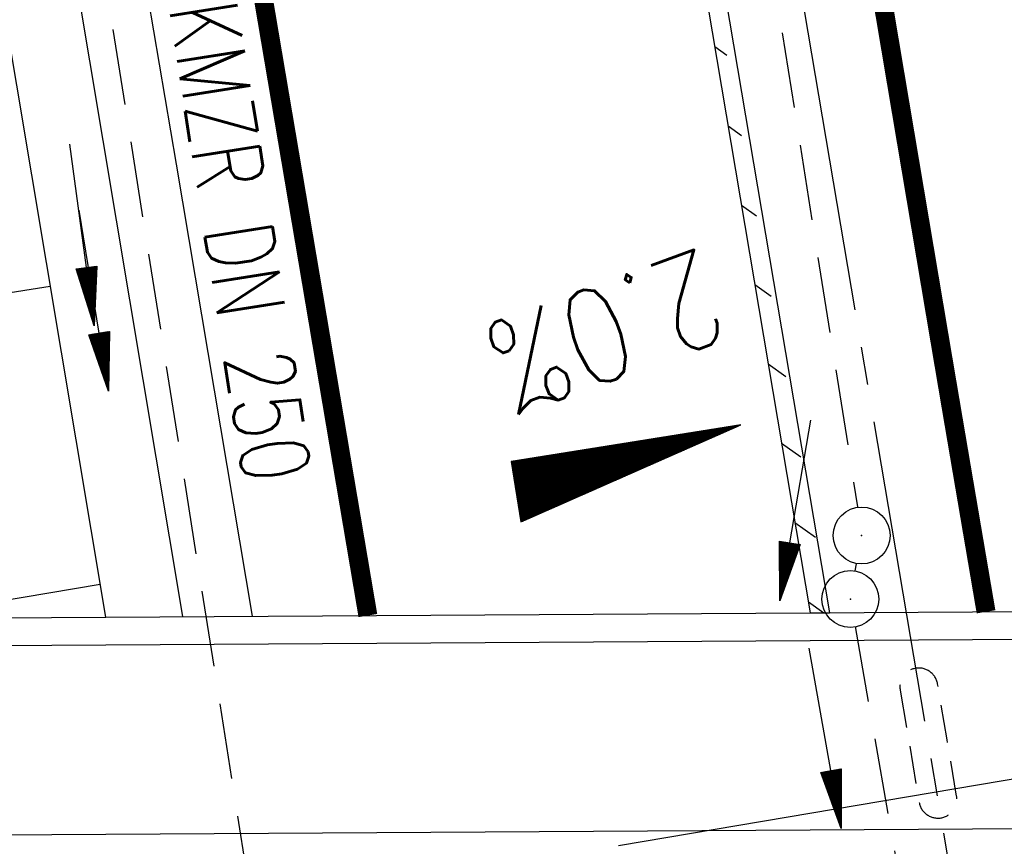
# Model space of a CAD drawing. Extents: x 447258 to 447844, y 441190 to 442763.
# Tile 111 of 123: x 447438 to 447464, y 442014 to 442036. Entities that reach past the tile are written whole.
import ezdxf
from ezdxf.enums import TextEntityAlignment as Align

# ---------------------------------------------------------------- set-up
doc = ezdxf.new("R2010")
doc.units = 0
doc.header["$LTSCALE"] = 2
doc.header["$MEASUREMENT"] = 0
for name, pattern in [('ACHSE', [5.5, 4, -0.5, 0.5, -0.5]), ('AUSGEZOGEN', [0]), ('GESTRICH-X2', [1.5, 1, -0.5]), ('GESTRICHELT', [0.75, 0.5, -0.25])]:
    doc.linetypes.add(name, pattern=pattern)
doc.layers.get('0').update_dxf_attribs({"linetype": 'AUSGEZOGEN'})
for name, color, linetype in [('ACHSETOP', 250, 'ACHSE'), ('BAUWOTOP', 250, 'AUSGEZOGEN'), ('BAUWUTOP', 250, 'GESTRICHELT'), ('BOESCHG', 250, 'AUSGEZOGEN'), ('FBRTOP', 250, 'AUSGEZOGEN'), ('GEF', 1, 'AUSGEZOGEN'), ('KANAL', 7, 'GESTRICH-X2'), ('MULDE', 250, 'AUSGEZOGEN'), ('NZ', 250, 'AUSGEZOGEN'), ('PFEIL', 7, 'CONTINUOUS'), ('PFEILTOP', 200, 'AUSGEZOGEN'), ('SCHLITZRINNE', 200, 'AUSGEZOGEN'), ('SCHSYMBOL', 200, 'AUSGEZOGEN'), ('TEXTO', 4, 'CONTINUOUS')]:
    doc.layers.add(name, color=color, linetype=linetype)
doc.styles.add('ROMANS', font='romans.shx', dxfattribs={"width": 0.8})

# ---------------------------------------------------------------- blocks, each defined once
blk = doc.blocks.new('GST')
at = {"color": 0}
blk.add_circle((0, 0), 0.75, dxfattribs=at)
blk.add_point((0, 0), dxfattribs=at)
blk = doc.blocks.new('10')
blk.add_blockref('GST', (0, 0))
blk = doc.blocks.new('*X13')
at = {"color": 0}
for p, q in [((725.827, 193.844), (727.436, 195.453)), ((725.827, 193.853), (727.427, 195.453)), ((725.827, 193.861), (727.418, 195.453)), ((725.827, 193.87), (727.409, 195.453)), ((725.827, 193.879), (727.401, 195.453)), ((725.827, 193.888), (727.392, 195.453)), ((725.827, 193.897), (727.383, 195.453)), ((725.827, 193.906), (727.374, 195.453)), ((725.827, 193.914), (727.365, 195.453)), ((725.827, 193.923), (727.356, 195.453)), ((725.827, 193.932), (727.347, 195.453)), ((725.827, 193.941), (727.339, 195.453)), ((725.827, 193.95), (727.33, 195.453)), ((725.827, 193.959), (727.321, 195.453)), ((725.827, 193.967), (727.312, 195.453)), ((725.827, 193.976), (727.303, 195.453)), ((725.827, 193.985), (727.294, 195.453)), ((725.827, 193.994), (727.286, 195.453)), ((725.827, 194.003), (727.277, 195.453)), ((725.827, 194.012), (727.268, 195.453)), ((725.827, 194.02), (727.259, 195.453)), ((725.827, 194.029), (727.25, 195.453)), ((725.827, 194.038), (727.241, 195.453)), ((725.827, 194.047), (727.233, 195.453)), ((725.827, 194.056), (727.224, 195.453)), ((725.827, 194.065), (727.215, 195.453)), ((725.827, 194.073), (727.206, 195.453)), ((725.827, 194.082), (727.197, 195.453)), ((725.827, 194.091), (727.188, 195.453)), ((725.827, 194.1), (727.18, 195.453)), ((725.827, 194.109), (727.171, 195.453)), ((725.827, 194.118), (727.162, 195.453)), ((725.827, 194.127), (727.153, 195.453)), ((725.827, 194.135), (727.144, 195.453)), ((725.827, 194.144), (727.135, 195.453)), ((725.827, 194.153), (727.127, 195.453)), ((725.827, 194.162), (727.118, 195.453)), ((725.827, 194.171), (727.109, 195.453)), ((725.827, 194.18), (727.1, 195.453)), ((725.827, 194.188), (727.091, 195.453)), ((725.827, 194.197), (727.082, 195.453)), ((725.827, 194.206), (727.073, 195.453)), ((725.827, 194.215), (727.065, 195.453)), ((725.827, 194.224), (727.056, 195.453)), ((725.827, 194.233), (727.047, 195.453)), ((725.827, 194.241), (727.038, 195.453)), ((725.827, 194.25), (727.029, 195.453)), ((725.827, 194.259), (727.02, 195.453)), ((725.827, 194.268), (727.012, 195.453)), ((725.827, 194.277), (727.003, 195.453)), ((725.827, 194.286), (726.994, 195.453)), ((725.827, 194.294), (726.985, 195.453)), ((725.827, 194.303), (726.976, 195.453)), ((725.827, 194.312), (726.967, 195.453)), ((725.827, 194.321), (726.959, 195.453)), ((725.827, 194.33), (726.95, 195.453)), ((725.827, 194.339), (726.941, 195.453)), ((725.827, 194.348), (726.932, 195.453)), ((725.827, 194.356), (726.923, 195.453)), ((725.827, 194.365), (726.914, 195.453)), ((725.827, 194.374), (726.906, 195.453)), ((725.827, 194.383), (726.897, 195.453)), ((725.827, 194.392), (726.888, 195.453)), ((725.827, 194.401), (726.879, 195.453)), ((725.827, 194.409), (726.87, 195.453)), ((725.827, 194.418), (726.861, 195.453)), ((725.827, 194.427), (726.853, 195.453)), ((725.827, 194.436), (726.844, 195.453)), ((725.827, 194.445), (726.835, 195.453)), ((725.827, 194.454), (726.826, 195.453)), ((725.827, 194.462), (726.817, 195.453)), ((725.827, 194.471), (726.808, 195.453)), ((725.827, 194.48), (726.799, 195.453)), ((725.827, 194.489), (726.791, 195.453)), ((725.827, 194.498), (726.782, 195.453)), ((725.827, 194.507), (726.773, 195.453)), ((725.827, 194.515), (726.764, 195.453)), ((725.827, 194.524), (726.755, 195.453)), ((725.827, 194.533), (726.746, 195.453)), ((725.827, 194.542), (726.738, 195.453)), ((725.827, 194.551), (726.729, 195.453)), ((725.827, 194.56), (726.72, 195.453)), ((725.827, 194.568), (726.711, 195.453)), ((725.827, 194.577), (726.702, 195.453)), ((725.827, 194.586), (726.693, 195.453)), ((725.827, 194.595), (726.685, 195.453)), ((725.827, 194.604), (726.676, 195.453)), ((725.827, 194.613), (726.667, 195.453)), ((725.827, 194.622), (726.658, 195.453)), ((725.827, 194.63), (726.649, 195.453)), ((725.827, 194.639), (726.64, 195.453)), ((725.827, 194.648), (726.632, 195.453)), ((725.827, 194.657), (726.623, 195.453)), ((725.827, 194.666), (726.614, 195.453)), ((725.827, 194.675), (726.605, 195.453)), ((725.827, 194.683), (726.596, 195.453)), ((725.827, 194.692), (726.587, 195.453)), ((725.827, 194.701), (726.579, 195.453)), ((725.827, 194.71), (726.57, 195.453)), ((725.827, 194.719), (726.561, 195.453)), ((725.827, 194.728), (726.552, 195.453)), ((725.827, 194.736), (726.543, 195.453)), ((725.827, 194.745), (726.534, 195.453)), ((725.827, 194.754), (726.525, 195.453)), ((725.827, 194.763), (726.517, 195.453)), ((725.827, 194.772), (726.508, 195.453)), ((725.827, 194.781), (726.499, 195.453)), ((725.827, 194.789), (726.49, 195.453)), ((725.827, 194.798), (726.481, 195.453)), ((725.827, 194.807), (726.472, 195.453)), ((725.827, 194.816), (726.464, 195.453)), ((725.827, 194.825), (726.455, 195.453)), ((725.827, 194.834), (726.446, 195.453)), ((725.827, 194.842), (726.437, 195.453)), ((725.827, 194.851), (726.428, 195.453)), ((725.827, 194.86), (726.419, 195.453)), ((725.827, 194.869), (726.411, 195.453)), ((725.827, 194.878), (726.402, 195.453)), ((725.827, 194.887), (726.393, 195.453)), ((725.827, 194.896), (726.384, 195.453)), ((725.827, 194.904), (726.375, 195.453)), ((725.827, 194.913), (726.366, 195.453)), ((725.827, 194.922), (726.358, 195.453)), ((725.827, 194.931), (726.349, 195.453)), ((725.827, 194.94), (726.34, 195.453)), ((725.827, 194.949), (726.331, 195.453)), ((725.827, 194.957), (726.322, 195.453)), ((725.827, 194.966), (726.313, 195.453)), ((725.827, 194.975), (726.305, 195.453)), ((725.827, 194.984), (726.296, 195.453)), ((725.827, 194.993), (726.287, 195.453)), ((725.827, 195.002), (726.278, 195.453)), ((725.827, 195.01), (726.269, 195.453)), ((725.827, 195.019), (726.26, 195.453)), ((725.827, 195.028), (726.251, 195.453)), ((725.827, 195.037), (726.243, 195.453)), ((725.827, 195.046), (726.234, 195.453)), ((725.827, 195.055), (726.225, 195.453)), ((725.827, 195.063), (726.216, 195.453)), ((725.827, 195.072), (726.207, 195.453)), ((725.827, 195.081), (726.198, 195.453)), ((725.827, 195.09), (726.19, 195.453)), ((725.827, 195.099), (726.181, 195.453)), ((725.827, 195.108), (726.172, 195.453)), ((725.827, 195.116), (726.163, 195.453)), ((725.827, 195.125), (726.154, 195.453)), ((725.827, 195.134), (726.145, 195.453)), ((725.827, 195.143), (726.137, 195.453)), ((725.827, 195.152), (726.128, 195.453)), ((725.827, 195.161), (726.119, 195.453)), ((725.827, 195.17), (726.11, 195.453)), ((725.827, 195.178), (726.101, 195.453)), ((725.827, 195.187), (726.092, 195.453)), ((725.827, 195.196), (726.084, 195.453)), ((725.827, 195.205), (726.075, 195.453)), ((725.827, 195.214), (726.066, 195.453)), ((725.827, 195.223), (726.057, 195.453)), ((725.827, 195.231), (726.048, 195.453)), ((725.827, 195.24), (726.039, 195.453)), ((725.827, 195.249), (726.031, 195.453)), ((725.827, 195.258), (726.022, 195.453)), ((725.827, 195.267), (726.013, 195.453)), ((725.827, 195.276), (726.004, 195.453)), ((725.827, 195.284), (725.995, 195.453)), ((725.827, 195.293), (725.986, 195.453)), ((725.827, 195.302), (725.977, 195.453)), ((725.827, 195.311), (725.969, 195.453)), ((725.827, 195.32), (725.96, 195.453)), ((725.827, 195.329), (725.951, 195.453)), ((725.827, 195.337), (725.942, 195.453)), ((725.827, 195.346), (725.933, 195.453)), ((725.827, 195.355), (725.924, 195.453)), ((725.827, 195.364), (725.916, 195.453)), ((725.827, 195.373), (725.907, 195.453)), ((725.827, 195.382), (725.898, 195.453)), ((725.827, 195.39), (725.889, 195.453)), ((725.827, 195.399), (725.88, 195.453)), ((725.827, 195.408), (725.871, 195.453)), ((725.827, 195.417), (725.863, 195.453)), ((725.827, 195.426), (725.854, 195.453)), ((725.827, 195.435), (725.845, 195.453)), ((725.827, 195.444), (725.836, 195.453)), ((725.827, 193.826), (727.433, 195.433)), ((725.827, 193.817), (727.43, 195.421)), ((725.827, 193.808), (727.427, 195.409)), ((725.827, 193.799), (727.424, 195.397)), ((725.827, 193.791), (727.421, 195.385)), ((725.827, 193.782), (727.418, 195.373)), ((725.827, 193.773), (727.414, 195.361)), ((725.827, 193.764), (727.411, 195.349)), ((725.827, 193.755), (727.408, 195.337)), ((725.827, 193.746), (727.405, 195.325)), ((725.827, 193.738), (727.402, 195.313)), ((725.827, 193.729), (727.399, 195.301)), ((725.827, 193.72), (727.395, 195.289)), ((725.827, 193.711), (727.392, 195.277)), ((725.827, 193.702), (727.389, 195.265)), ((725.827, 193.693), (727.386, 195.253)), ((725.827, 193.685), (727.383, 195.241)), ((725.827, 193.676), (727.38, 195.229)), ((725.827, 193.667), (727.377, 195.217)), ((725.827, 193.658), (727.373, 195.205)), ((725.827, 193.649), (727.37, 195.193)), ((725.827, 193.64), (727.367, 195.181)), ((725.827, 193.632), (727.364, 195.169)), ((725.827, 193.623), (727.361, 195.157)), ((725.827, 193.614), (727.358, 195.145)), ((725.827, 193.605), (727.354, 195.133)), ((725.827, 193.596), (727.351, 195.121)), ((725.827, 193.587), (727.348, 195.109)), ((725.827, 193.579), (727.345, 195.097)), ((725.827, 193.57), (727.342, 195.085)), ((725.827, 193.561), (727.339, 195.073)), ((725.827, 193.552), (727.336, 195.061)), ((725.827, 193.543), (727.332, 195.049)), ((725.827, 193.534), (727.329, 195.037)), ((725.827, 193.525), (727.326, 195.025)), ((725.827, 193.517), (727.323, 195.013)), ((725.827, 193.508), (727.32, 195.001)), ((725.827, 193.499), (727.317, 194.989)), ((725.827, 193.49), (727.313, 194.977)), ((725.827, 193.481), (727.31, 194.965)), ((725.827, 193.472), (727.307, 194.953)), ((725.827, 193.464), (727.304, 194.941)), ((725.827, 193.455), (727.301, 194.929)), ((725.827, 193.446), (727.298, 194.917)), ((725.827, 193.437), (727.295, 194.905)), ((725.827, 193.428), (727.291, 194.893)), ((725.827, 193.419), (727.288, 194.881)), ((725.827, 193.411), (727.285, 194.869)), ((725.827, 193.402), (727.282, 194.857)), ((725.827, 193.393), (727.279, 194.845)), ((725.827, 193.384), (727.276, 194.833)), ((725.827, 193.375), (727.272, 194.821)), ((725.827, 193.366), (727.269, 194.809)), ((725.827, 193.358), (727.266, 194.797)), ((725.827, 193.349), (727.263, 194.785)), ((725.827, 193.34), (727.26, 194.773)), ((725.827, 193.331), (727.257, 194.761)), ((725.827, 193.322), (727.254, 194.749)), ((725.827, 193.313), (727.25, 194.737)), ((725.827, 193.305), (727.247, 194.725)), ((725.827, 193.296), (727.244, 194.713)), ((725.827, 193.287), (727.241, 194.701)), ((725.827, 193.278), (727.238, 194.689)), ((725.827, 193.269), (727.235, 194.677)), ((725.827, 193.26), (727.231, 194.665)), ((725.827, 193.251), (727.228, 194.653)), ((725.827, 193.243), (727.225, 194.641)), ((725.827, 193.234), (727.222, 194.629)), ((725.827, 193.225), (727.219, 194.617)), ((725.827, 193.216), (727.216, 194.605)), ((725.827, 193.207), (727.213, 194.593)), ((725.827, 193.198), (727.209, 194.581)), ((725.827, 193.19), (727.206, 194.569)), ((725.827, 193.181), (727.203, 194.557)), ((725.827, 193.172), (727.2, 194.545)), ((725.827, 193.163), (727.197, 194.533)), ((725.827, 193.154), (727.194, 194.521)), ((725.827, 193.145), (727.19, 194.509)), ((725.827, 193.137), (727.187, 194.497)), ((725.827, 193.128), (727.184, 194.485)), ((725.827, 193.119), (727.181, 194.473)), ((725.827, 193.11), (727.178, 194.461)), ((725.827, 193.101), (727.175, 194.449)), ((725.827, 193.092), (727.172, 194.437)), ((725.827, 193.084), (727.168, 194.425)), ((725.827, 193.075), (727.165, 194.413)), ((725.827, 193.066), (727.162, 194.401)), ((725.827, 193.057), (727.159, 194.389)), ((725.827, 193.048), (727.156, 194.377)), ((725.827, 193.039), (727.153, 194.365)), ((725.827, 193.031), (727.149, 194.353)), ((725.827, 193.022), (727.146, 194.341)), ((725.827, 193.013), (727.143, 194.329)), ((725.827, 193.004), (727.14, 194.317)), ((725.827, 192.995), (727.137, 194.305)), ((725.827, 192.986), (727.134, 194.293)), ((725.827, 192.977), (727.131, 194.281)), ((725.827, 192.969), (727.127, 194.269)), ((725.827, 192.96), (727.124, 194.257)), ((725.827, 192.951), (727.121, 194.245)), ((725.827, 192.942), (727.118, 194.233)), ((725.827, 192.933), (727.115, 194.221)), ((725.827, 192.924), (727.112, 194.209)), ((725.827, 192.916), (727.108, 194.197)), ((725.827, 192.907), (727.105, 194.185)), ((725.827, 192.898), (727.102, 194.173)), ((725.827, 192.889), (727.099, 194.161)), ((725.827, 192.88), (727.096, 194.15)), ((725.827, 192.871), (727.093, 194.138)), ((725.827, 192.863), (727.09, 194.126)), ((725.827, 192.854), (727.086, 194.114)), ((725.827, 192.845), (727.083, 194.102)), ((725.827, 192.836), (727.08, 194.09)), ((725.827, 192.827), (727.077, 194.078)), ((725.827, 192.818), (727.074, 194.066)), ((725.827, 192.81), (727.071, 194.054)), ((725.827, 192.801), (727.068, 194.042)), ((725.827, 192.792), (727.064, 194.03)), ((725.827, 192.783), (727.061, 194.018)), ((725.827, 192.774), (727.058, 194.006)), ((725.827, 192.765), (727.055, 193.994)), ((725.827, 192.757), (727.052, 193.982)), ((725.827, 192.748), (727.049, 193.97)), ((725.827, 192.739), (727.045, 193.958)), ((725.827, 192.73), (727.042, 193.946)), ((725.827, 192.721), (727.039, 193.934)), ((725.827, 192.712), (727.036, 193.922)), ((725.827, 192.703), (727.033, 193.91)), ((725.827, 192.695), (727.03, 193.898)), ((725.827, 192.686), (727.027, 193.886)), ((725.827, 192.677), (727.023, 193.874)), ((725.827, 192.668), (727.02, 193.862)), ((725.827, 192.659), (727.017, 193.85)), ((725.827, 192.65), (727.014, 193.838)), ((725.827, 192.642), (727.011, 193.826)), ((725.827, 192.633), (727.008, 193.814)), ((725.827, 192.624), (727.004, 193.802)), ((725.827, 192.615), (727.001, 193.79)), ((725.827, 192.606), (726.998, 193.778)), ((725.827, 192.597), (726.995, 193.766)), ((725.827, 192.589), (726.992, 193.754)), ((725.827, 192.58), (726.989, 193.742)), ((725.827, 192.571), (726.986, 193.73)), ((725.827, 192.562), (726.982, 193.718)), ((725.827, 192.553), (726.979, 193.706)), ((725.827, 192.544), (726.976, 193.694)), ((725.827, 192.536), (726.973, 193.682)), ((725.827, 192.527), (726.97, 193.67)), ((725.827, 192.518), (726.967, 193.658)), ((725.827, 192.509), (726.963, 193.646)), ((725.827, 192.5), (726.96, 193.634)), ((725.827, 192.491), (726.957, 193.622)), ((725.827, 192.483), (726.954, 193.61)), ((725.827, 192.474), (726.951, 193.598)), ((725.827, 192.465), (726.948, 193.586)), ((725.827, 192.456), (726.945, 193.574)), ((725.827, 192.447), (726.941, 193.562)), ((725.827, 192.438), (726.938, 193.55)), ((725.827, 192.429), (726.935, 193.538)), ((725.827, 192.421), (726.932, 193.526)), ((725.827, 192.412), (726.929, 193.514)), ((725.827, 192.403), (726.926, 193.502)), ((725.827, 192.394), (726.922, 193.49)), ((725.827, 192.385), (726.919, 193.478)), ((725.827, 192.376), (726.916, 193.466)), ((725.827, 192.368), (726.913, 193.454)), ((725.827, 192.359), (726.91, 193.442)), ((725.827, 192.35), (726.907, 193.43)), ((725.827, 192.341), (726.904, 193.418)), ((725.827, 192.332), (726.9, 193.406)), ((725.827, 192.323), (726.897, 193.394)), ((725.827, 192.315), (726.894, 193.382)), ((725.827, 192.306), (726.891, 193.37)), ((725.827, 192.297), (726.888, 193.358)), ((725.827, 192.288), (726.885, 193.346)), ((725.827, 192.279), (726.881, 193.334)), ((725.827, 192.27), (726.878, 193.322)), ((725.827, 192.262), (726.875, 193.31)), ((725.827, 192.253), (726.872, 193.298)), ((725.827, 192.244), (726.869, 193.286)), ((725.827, 192.235), (726.866, 193.274)), ((725.827, 192.226), (726.863, 193.262)), ((725.827, 192.217), (726.859, 193.25)), ((725.827, 192.209), (726.856, 193.238)), ((725.827, 192.2), (726.853, 193.226)), ((725.827, 192.191), (726.85, 193.214)), ((725.827, 192.182), (726.847, 193.202)), ((725.827, 192.173), (726.844, 193.19)), ((725.827, 192.164), (726.84, 193.178)), ((725.827, 192.155), (726.837, 193.166)), ((725.827, 192.147), (726.834, 193.154)), ((725.827, 192.138), (726.831, 193.142)), ((725.827, 192.129), (726.828, 193.13)), ((725.827, 192.12), (726.825, 193.118)), ((725.827, 192.111), (726.822, 193.106)), ((725.827, 192.102), (726.818, 193.094)), ((725.827, 192.094), (726.815, 193.082)), ((725.827, 192.085), (726.812, 193.07)), ((725.827, 192.076), (726.809, 193.058)), ((725.827, 192.067), (726.806, 193.046)), ((725.827, 192.058), (726.803, 193.034)), ((725.827, 192.049), (726.799, 193.022)), ((725.827, 192.041), (726.796, 193.01)), ((725.827, 192.032), (726.793, 192.998)), ((725.827, 192.023), (726.79, 192.986)), ((725.827, 192.014), (726.787, 192.974)), ((725.827, 192.005), (726.784, 192.962)), ((725.827, 191.996), (726.781, 192.95)), ((725.827, 191.988), (726.777, 192.938)), ((725.827, 191.979), (726.774, 192.926)), ((725.827, 191.97), (726.771, 192.914)), ((725.827, 191.961), (726.768, 192.902)), ((725.827, 191.952), (726.765, 192.89)), ((725.827, 191.943), (726.762, 192.878)), ((725.827, 191.935), (726.758, 192.866)), ((725.827, 191.926), (726.755, 192.854)), ((725.827, 191.917), (726.752, 192.842)), ((725.827, 191.908), (726.749, 192.83)), ((725.827, 191.899), (726.746, 192.818)), ((725.827, 191.89), (726.743, 192.806)), ((725.827, 191.881), (726.74, 192.794)), ((725.827, 191.873), (726.736, 192.782)), ((725.827, 191.864), (726.733, 192.77)), ((725.827, 191.855), (726.73, 192.758)), ((725.827, 191.846), (726.727, 192.746)), ((725.827, 191.837), (726.724, 192.734)), ((725.827, 191.828), (726.721, 192.722)), ((725.827, 191.82), (726.717, 192.71)), ((725.827, 191.811), (726.714, 192.698)), ((725.827, 191.802), (726.711, 192.686)), ((725.827, 191.793), (726.708, 192.674)), ((725.827, 191.784), (726.705, 192.662)), ((725.827, 191.775), (726.702, 192.65)), ((725.827, 191.767), (726.699, 192.639)), ((725.827, 191.758), (726.695, 192.627)), ((725.827, 191.749), (726.692, 192.615)), ((725.827, 191.74), (726.689, 192.603)), ((725.827, 191.731), (726.686, 192.591)), ((725.827, 191.722), (726.683, 192.579)), ((725.827, 191.714), (726.68, 192.567)), ((725.827, 191.705), (726.677, 192.555)), ((725.827, 191.696), (726.673, 192.543)), ((725.827, 191.687), (726.67, 192.531)), ((725.827, 191.678), (726.667, 192.519)), ((725.827, 191.669), (726.664, 192.507)), ((725.827, 191.66), (726.661, 192.495)), ((725.827, 191.652), (726.658, 192.483)), ((725.827, 191.643), (726.654, 192.471)), ((725.827, 191.634), (726.651, 192.459)), ((725.827, 191.625), (726.648, 192.447)), ((725.827, 191.616), (726.645, 192.435)), ((725.827, 191.607), (726.642, 192.423)), ((725.827, 191.599), (726.639, 192.411)), ((725.827, 191.59), (726.636, 192.399)), ((725.827, 191.581), (726.632, 192.387)), ((725.827, 191.572), (726.629, 192.375)), ((725.827, 191.563), (726.626, 192.363)), ((725.827, 191.554), (726.623, 192.351)), ((725.827, 191.546), (726.62, 192.339)), ((725.827, 191.537), (726.617, 192.327)), ((725.827, 191.528), (726.613, 192.315)), ((725.827, 191.519), (726.61, 192.303)), ((725.827, 191.51), (726.607, 192.291)), ((725.827, 191.501), (726.604, 192.279)), ((725.827, 191.493), (726.601, 192.267)), ((725.827, 191.484), (726.598, 192.255)), ((725.827, 191.475), (726.595, 192.243)), ((725.827, 191.466), (726.591, 192.231)), ((725.827, 191.457), (726.588, 192.219)), ((725.827, 191.448), (726.585, 192.207)), ((725.827, 191.44), (726.582, 192.195)), ((725.827, 191.431), (726.579, 192.183)), ((725.827, 191.422), (726.576, 192.171)), ((725.827, 191.413), (726.572, 192.159)), ((725.827, 191.404), (726.569, 192.147)), ((725.827, 191.395), (726.566, 192.135)), ((725.827, 191.386), (726.563, 192.123)), ((725.827, 191.378), (726.56, 192.111)), ((725.827, 191.369), (726.557, 192.099)), ((725.827, 191.36), (726.554, 192.087)), ((725.827, 191.351), (726.55, 192.075)), ((725.827, 191.342), (726.547, 192.063)), ((725.827, 191.333), (726.544, 192.051)), ((725.827, 191.325), (726.541, 192.039)), ((725.827, 191.316), (726.538, 192.027)), ((725.827, 191.307), (726.535, 192.015)), ((725.827, 191.298), (726.531, 192.003)), ((725.827, 191.289), (726.528, 191.991)), ((725.827, 191.28), (726.525, 191.979)), ((725.827, 191.272), (726.522, 191.967)), ((725.827, 191.263), (726.519, 191.955)), ((725.827, 191.254), (726.516, 191.943)), ((725.827, 191.245), (726.513, 191.931)), ((725.827, 191.236), (726.509, 191.919)), ((725.827, 191.227), (726.506, 191.907)), ((725.827, 191.219), (726.503, 191.895)), ((725.827, 191.21), (726.5, 191.883)), ((725.827, 191.201), (726.497, 191.871)), ((725.827, 191.192), (726.494, 191.859)), ((725.827, 191.183), (726.49, 191.847)), ((725.827, 191.174), (726.487, 191.835)), ((725.827, 191.166), (726.484, 191.823)), ((725.827, 191.157), (726.481, 191.811)), ((725.827, 191.148), (726.478, 191.799)), ((725.827, 191.139), (726.475, 191.787)), ((725.827, 191.13), (726.472, 191.775)), ((725.827, 191.121), (726.468, 191.763)), ((725.827, 191.112), (726.465, 191.751)), ((725.827, 191.104), (726.462, 191.739)), ((725.827, 191.095), (726.459, 191.727)), ((725.827, 191.086), (726.456, 191.715)), ((725.827, 191.077), (726.453, 191.703)), ((725.827, 191.068), (726.449, 191.691)), ((725.827, 191.059), (726.446, 191.679)), ((725.827, 191.051), (726.443, 191.667)), ((725.827, 191.042), (726.44, 191.655)), ((725.827, 191.033), (726.437, 191.643)), ((725.827, 191.024), (726.434, 191.631)), ((725.827, 191.015), (726.431, 191.619)), ((725.827, 191.006), (726.427, 191.607)), ((725.827, 190.998), (726.424, 191.595)), ((725.827, 190.989), (726.421, 191.583)), ((725.827, 190.98), (726.418, 191.571)), ((725.827, 190.971), (726.415, 191.559)), ((725.827, 190.962), (726.412, 191.547)), ((725.827, 190.953), (726.408, 191.535)), ((725.827, 190.945), (726.405, 191.523)), ((725.827, 190.936), (726.402, 191.511)), ((725.827, 190.927), (726.399, 191.499)), ((725.827, 190.918), (726.396, 191.487)), ((725.827, 190.909), (726.393, 191.475)), ((725.827, 190.9), (726.39, 191.463)), ((725.827, 190.892), (726.386, 191.451)), ((725.827, 190.883), (726.383, 191.439)), ((725.827, 190.874), (726.38, 191.427)), ((725.827, 190.865), (726.377, 191.415)), ((725.827, 190.856), (726.374, 191.403)), ((725.827, 190.847), (726.371, 191.391)), ((725.827, 190.838), (726.367, 191.379)), ((725.827, 190.83), (726.364, 191.367)), ((725.827, 190.821), (726.361, 191.355)), ((725.827, 190.812), (726.358, 191.343)), ((725.827, 190.803), (726.355, 191.331)), ((725.827, 190.794), (726.352, 191.319)), ((725.827, 190.785), (726.349, 191.307)), ((725.827, 190.777), (726.345, 191.295)), ((725.827, 190.768), (726.342, 191.283)), ((725.827, 190.759), (726.339, 191.271)), ((725.827, 190.75), (726.336, 191.259)), ((725.827, 190.741), (726.333, 191.247)), ((725.827, 190.732), (726.33, 191.235)), ((725.827, 190.724), (726.326, 191.223)), ((725.827, 190.715), (726.323, 191.211)), ((725.827, 190.706), (726.32, 191.199)), ((725.827, 190.697), (726.317, 191.187)), ((725.827, 190.688), (726.314, 191.175)), ((725.827, 190.679), (726.311, 191.163)), ((725.827, 190.671), (726.308, 191.151)), ((725.827, 190.662), (726.304, 191.139)), ((725.827, 190.653), (726.301, 191.128)), ((725.827, 190.644), (726.298, 191.116)), ((725.827, 190.635), (726.295, 191.104)), ((725.827, 190.626), (726.292, 191.092)), ((725.827, 190.618), (726.289, 191.08)), ((725.827, 190.609), (726.286, 191.068)), ((725.827, 190.6), (726.282, 191.056)), ((725.827, 190.591), (726.279, 191.044)), ((725.827, 190.582), (726.276, 191.032)), ((725.827, 190.573), (726.273, 191.02)), ((725.827, 190.564), (726.27, 191.008)), ((725.827, 190.556), (726.267, 190.996)), ((725.827, 190.547), (726.263, 190.984)), ((725.827, 190.538), (726.26, 190.972)), ((725.827, 190.529), (726.257, 190.96)), ((725.827, 190.52), (726.254, 190.948)), ((725.827, 190.511), (726.251, 190.936)), ((725.827, 190.503), (726.248, 190.924)), ((725.827, 190.494), (726.245, 190.912)), ((725.827, 190.485), (726.241, 190.9)), ((725.827, 190.476), (726.238, 190.888)), ((725.827, 190.467), (726.235, 190.876)), ((725.827, 190.458), (726.232, 190.864)), ((725.827, 190.45), (726.229, 190.852)), ((725.827, 190.441), (726.226, 190.84)), ((725.827, 190.432), (726.222, 190.828)), ((725.827, 190.423), (726.219, 190.816)), ((725.827, 190.414), (726.216, 190.804)), ((725.827, 190.405), (726.213, 190.792)), ((725.827, 190.397), (726.21, 190.78)), ((725.827, 190.388), (726.207, 190.768)), ((725.827, 190.379), (726.204, 190.756)), ((725.827, 190.37), (726.2, 190.744)), ((725.827, 190.361), (726.197, 190.732)), ((725.827, 190.352), (726.194, 190.72)), ((725.827, 190.344), (726.191, 190.708)), ((725.827, 190.335), (726.188, 190.696)), ((725.827, 190.326), (726.185, 190.684)), ((725.827, 190.317), (726.181, 190.672)), ((725.827, 190.308), (726.178, 190.66)), ((725.827, 190.299), (726.175, 190.648)), ((725.827, 190.29), (726.172, 190.636)), ((725.827, 190.282), (726.169, 190.624)), ((725.827, 190.273), (726.166, 190.612)), ((725.827, 190.264), (726.163, 190.6)), ((725.827, 190.255), (726.159, 190.588)), ((725.827, 190.246), (726.156, 190.576)), ((725.827, 190.237), (726.153, 190.564)), ((725.827, 190.229), (726.15, 190.552)), ((725.827, 190.22), (726.147, 190.54)), ((725.827, 190.211), (726.144, 190.528)), ((725.827, 190.202), (726.14, 190.516)), ((725.827, 190.193), (726.137, 190.504)), ((725.827, 190.184), (726.134, 190.492)), ((725.827, 190.176), (726.131, 190.48)), ((725.827, 190.167), (726.128, 190.468)), ((725.827, 190.158), (726.125, 190.456)), ((725.827, 190.149), (726.122, 190.444)), ((725.827, 190.14), (726.118, 190.432)), ((725.827, 190.131), (726.115, 190.42)), ((725.827, 190.123), (726.112, 190.408)), ((725.827, 190.114), (726.109, 190.396)), ((725.827, 190.105), (726.106, 190.384)), ((725.827, 190.096), (726.103, 190.372)), ((725.827, 190.087), (726.099, 190.36)), ((725.827, 190.078), (726.096, 190.348)), ((725.827, 190.07), (726.093, 190.336)), ((725.827, 190.061), (726.09, 190.324)), ((725.827, 190.052), (726.087, 190.312)), ((725.827, 190.043), (726.084, 190.3)), ((725.827, 190.034), (726.081, 190.288)), ((725.827, 190.025), (726.077, 190.276)), ((725.827, 190.016), (726.074, 190.264)), ((725.827, 190.008), (726.071, 190.252)), ((725.827, 189.999), (726.068, 190.24)), ((725.827, 189.99), (726.065, 190.228)), ((725.827, 189.981), (726.062, 190.216)), ((725.827, 189.972), (726.058, 190.204)), ((725.827, 189.963), (726.055, 190.192)), ((725.827, 189.955), (726.052, 190.18)), ((725.827, 189.946), (726.049, 190.168)), ((725.827, 189.937), (726.046, 190.156)), ((725.827, 189.928), (726.043, 190.144)), ((725.827, 189.919), (726.04, 190.132)), ((725.827, 189.91), (726.036, 190.12)), ((725.827, 189.902), (726.033, 190.108)), ((725.827, 189.893), (726.03, 190.096)), ((725.827, 189.884), (726.027, 190.084)), ((725.827, 189.875), (726.024, 190.072)), ((725.827, 189.866), (726.021, 190.06)), ((725.827, 189.857), (726.017, 190.048)), ((725.827, 189.849), (726.014, 190.036)), ((725.827, 189.84), (726.011, 190.024)), ((725.827, 189.831), (726.008, 190.012)), ((725.827, 189.822), (726.005, 190)), ((725.827, 189.813), (726.002, 189.988)), ((725.827, 189.804), (725.999, 189.976)), ((725.827, 189.796), (725.995, 189.964)), ((725.827, 189.787), (725.992, 189.952)), ((725.827, 189.778), (725.989, 189.94)), ((725.827, 189.769), (725.986, 189.928)), ((725.827, 189.76), (725.983, 189.916)), ((725.827, 189.751), (725.98, 189.904)), ((725.827, 189.742), (725.976, 189.892)), ((725.827, 189.734), (725.973, 189.88)), ((725.827, 189.725), (725.97, 189.868)), ((725.827, 189.716), (725.967, 189.856)), ((725.827, 189.707), (725.964, 189.844)), ((725.827, 189.698), (725.961, 189.832)), ((725.827, 189.689), (725.958, 189.82)), ((725.827, 189.681), (725.954, 189.808)), ((725.827, 189.672), (725.951, 189.796)), ((725.827, 189.663), (725.948, 189.784)), ((725.827, 189.654), (725.945, 189.772)), ((725.827, 189.645), (725.942, 189.76)), ((725.827, 189.636), (725.939, 189.748)), ((725.827, 189.628), (725.935, 189.736)), ((725.827, 189.619), (725.932, 189.724)), ((725.827, 189.61), (725.929, 189.712)), ((725.827, 189.601), (725.926, 189.7)), ((725.827, 189.592), (725.923, 189.688)), ((725.827, 189.583), (725.92, 189.676)), ((725.827, 189.575), (725.917, 189.664)), ((725.827, 189.566), (725.913, 189.652)), ((725.827, 189.557), (725.91, 189.64)), ((725.827, 189.548), (725.907, 189.628)), ((725.827, 189.539), (725.904, 189.616)), ((725.827, 189.53), (725.901, 189.605)), ((725.827, 189.521), (725.898, 189.593)), ((725.827, 189.513), (725.895, 189.581)), ((725.827, 189.504), (725.891, 189.569)), ((725.827, 189.495), (725.888, 189.557)), ((725.827, 189.486), (725.885, 189.545)), ((725.827, 189.477), (725.882, 189.533)), ((725.827, 189.468), (725.879, 189.521)), ((725.827, 189.46), (725.876, 189.509)), ((725.827, 189.451), (725.872, 189.497)), ((725.827, 189.442), (725.869, 189.485)), ((725.827, 189.433), (725.866, 189.473)), ((725.827, 189.424), (725.863, 189.461)), ((725.827, 189.415), (725.86, 189.449)), ((725.827, 189.407), (725.857, 189.437)), ((725.827, 189.398), (725.854, 189.425)), ((725.827, 189.389), (725.85, 189.413)), ((725.827, 189.38), (725.847, 189.401)), ((725.827, 189.371), (725.844, 189.389)), ((725.827, 189.362), (725.841, 189.377)), ((725.827, 189.354), (725.838, 189.365)), ((725.827, 189.345), (725.835, 189.353)), ((725.827, 189.336), (725.831, 189.341))]:
    blk.add_line(p, q, dxfattribs=at)
blk = doc.blocks.new('GEF')
at = {"color": 0}
for p, q in [((0.01, 0.018), (0.01, 6.148)), ((1.622, 6.148), (0.01, 0.018)), ((0.01, 6.148), (1.622, 6.148))]:
    blk.add_line(p, q, dxfattribs=at)
blk.add_blockref('*X13', (-725.817, -189.305), dxfattribs=at)
blk = doc.blocks.new('PFEIL2')
at = {"color": 0}
for p, q in [((0.881, -0.271), (0.879, 0.276)), ((0.879, 0.276), (2.429, 0.009)), ((0.911, 0.27), (0.879, 0.265)), ((0.965, 0.261), (0.879, 0.246)), ((0.88, 0.002), (-2.401, -0.012)), ((1.019, 0.252), (0.879, 0.228)), ((1.073, 0.242), (0.879, 0.209)), ((1.127, 0.233), (0.879, 0.191)), ((1.181, 0.224), (0.879, 0.172)), ((1.235, 0.214), (0.879, 0.154)), ((1.289, 0.205), (0.879, 0.135)), ((1.343, 0.196), (0.879, 0.117)), ((1.397, 0.187), (0.879, 0.098)), ((1.451, 0.177), (0.879, 0.08)), ((1.505, 0.168), (0.879, 0.061)), ((1.559, 0.159), (0.88, 0.043)), ((1.613, 0.149), (0.88, 0.024)), ((1.668, 0.14), (0.88, 0.006)), ((1.722, 0.131), (0.88, -0.013)), ((1.776, 0.121), (0.88, -0.031)), ((1.83, 0.112), (0.88, -0.05)), ((1.884, 0.103), (0.88, -0.068)), ((1.938, 0.094), (0.88, -0.087)), ((1.992, 0.084), (0.88, -0.105)), ((2.046, 0.075), (0.88, -0.124)), ((2.1, 0.066), (0.88, -0.142)), ((2.154, 0.056), (0.88, -0.161)), ((2.208, 0.047), (0.88, -0.179)), ((2.262, 0.038), (0.881, -0.198)), ((2.316, 0.029), (0.881, -0.216)), ((2.37, 0.019), (0.881, -0.235)), ((2.424, 0.01), (0.881, -0.253)), ((2.429, 0.009), (0.881, -0.271))]:
    blk.add_line(p, q, dxfattribs=at)

msp = doc.modelspace()

# ---------------------------------------------------------------- hatches: boundary and pattern name
at = {"layer": 'SCHLITZRINNE'}
h = msp.add_hatch(dxfattribs=at)
h.set_pattern_fill('_USER', color=256, scale=1.5, angle=45, style=0, pattern_type=0)
h.set_pattern_definition([(324.57214, (447454.4577, 442051.7744), (0.8695163, 1.222269), [])])
edge = h.paths.add_edge_path()
edge.add_line((447334.611, 442762.617), (447342.747, 442714.535))
edge.add_line((447342.747, 442714.535), (447353.712, 442649.783))
edge.add_line((447353.712, 442649.783), (447366.661, 442573.001))
edge.add_line((447366.661, 442573.001), (447374.28, 442528.103))
edge.add_line((447374.28, 442528.103), (447381.701, 442484.189))
edge.add_line((447381.701, 442484.189), (447389.266, 442439.438))
edge.add_line((447389.266, 442439.438), (447397.611, 442390.046))
edge.add_line((447397.611, 442390.046), (447405.855, 442341.529))
edge.add_line((447405.855, 442341.529), (447414.19, 442292.224))
edge.add_line((447414.19, 442292.224), (447422.918, 442240.682))
edge.add_line((447422.918, 442240.682), (447431.342, 442190.986))
edge.add_line((447431.342, 442190.986), (447439.461, 442143.078))
edge.add_line((447439.461, 442143.078), (447447.754, 442093.977))
edge.add_line((447447.754, 442093.977), (447454.078, 442054.026))
edge.add_line((447454.078, 442054.026), (447459.728, 442020.523))
edge.add_line((447453.692, 442053.306), (447459.221, 442020.52))
edge.add_line((447459.221, 442020.52), (447459.728, 442020.523))

# ---------------------------------------------------------------- linework, layer by layer
at = {"layer": 'ACHSETOP'}
msp.add_lwpolyline([(447413.147, 442307.541), (447425.67, 442233.593), (447438.192, 442159.646), (447454.889, 442061.05), (447459.063, 442036.401), (447463.237, 442011.752)], dxfattribs=at)
at = {"layer": 'BAUWOTOP'}
for p, q in [((447384.308, 442020.067), (447495.206, 442020.737)), ((447384.313, 442019.339), (447503.276, 442020.058)), ((447384.353, 442014.335), (447504.252, 442015.081))]:
    msp.add_line(p, q, dxfattribs=at)
at = {"layer": 'BAUWUTOP', "flags": 128}
msp.add_lwpolyline([(447461.59, 442018.481), (447461.841, 442017.002), (447462.091, 442015.523, 0.198912), (447462.295, 442015.199, 0.198912), (447462.668, 442015.114, 0.198912), (447462.992, 442015.317, 0.198912), (447463.077, 442015.69), (447462.827, 442017.169), (447462.576, 442018.648, 0.198912), (447462.373, 442018.972, 0.198912), (447462, 442019.058, 0.198912), (447461.676, 442018.854, 0.198912)], format="xyb", close=True, dxfattribs=at)
at = {"layer": 'BOESCHG'}
for p, q in [((447435.013, 442028.463), (447439.194, 442029.138)), ((447436.314, 442020.569), (447440.509, 442021.274))]:
    msp.add_line(p, q, dxfattribs=at)
at = {"layer": 'FBRTOP', "const_width": 0.5}
msp.add_lwpolyline([(447412.002, 442327.071), (447415.36, 442307.308, -0.000099), (447419.675, 442281.768, 0.000025), (447423.99, 442256.228, 0.000001), (447428.116, 442231.814, -0.000002), (447432.242, 442207.401, -0.000028), (447436.378, 442182.922, 0.000056), (447440.513, 442158.444, 0.000309), (447444.646, 442134.089, -0.000068), (447448.779, 442109.733, -0.000049), (447453.201, 442083.639, -0.000054), (447457.188, 442060.08, -0.000328), (447459.271, 442047.715, 0.000203), (447462.633, 442027.727, 0.000399), (447463.199, 442024.388, 0.000015), (447463.853, 442020.548, 0.00188)], format="xyb", dxfattribs=at)
at = {"layer": 'FBRTOP', "flags": 128}
msp.add_lwpolyline([(447393.411, 442321.976), (447396.704, 442302.638), (447400.869, 442278.102), (447405.015, 442253.452), (447409.132, 442229.038), (447413.319, 442204.418), (447417.506, 442179.754), (447421.684, 442155.176), (447425.875, 442130.448), (447427.859, 442118.387), (447430.016, 442106.04), (447432.095, 442093.822), (447434.128, 442081.739), (447436.221, 442069.281), (447438.331, 442056.993), (447440.412, 442044.666), (447442.515, 442032.352), (447444.516, 442020.431)], dxfattribs=at)
at = {"layer": 'FBRTOP'}
msp.add_lwpolyline([(447429.908, 442310.38, -0.000001), (447438.257, 442261.081, -0.000003), (447442.431, 442236.432), (447454.953, 442162.484, 0.000003), (447463.302, 442113.186, -0.000005), (447471.65, 442063.888), (447475.824, 442039.239), (447478.974, 442020.639, -0.000014)], format="xyb", dxfattribs=at)
at = {"layer": 'FBRTOP', "const_width": 0.5}
msp.add_lwpolyline([(447399.344, 442305.203), (447411.867, 442231.255), (447424.389, 442157.309), (447441.086, 442058.712), (447445.26, 442034.064), (447447.565, 442020.449)], dxfattribs=at)
at = {"layer": 'KANAL'}
for p, q in [((447455.656, 442053.594), (447460.469, 442023.313)), ((447438.5, 442050.719), (447446.031, 442003.156)), ((447460.406, 442021.625), (447460.438, 442021.813)), ((447460.406, 442020.156), (447461.563, 442013.531))]:
    msp.add_line(p, q, dxfattribs=at)
at = {"layer": 'MULDE'}
for points in [[(447389.201, 442320.822), (447409.355, 442206.521), (447427.419, 442099.505), (447440.655, 442020.407)], [(447412.611, 442199.247), (447429.391, 442099.837), (447442.68, 442020.42)]]:
    msp.add_lwpolyline(points, dxfattribs=at)
at = {"layer": 'NZ'}
msp.add_line((447454.17, 442014.385), (447514.157, 442024.543), dxfattribs=at)
at = {"layer": 'SCHLITZRINNE', "flags": 128}
for points in [[(447408.463, 442326.101), (447414.19, 442292.224), (447422.918, 442240.682), (447431.342, 442190.986), (447439.461, 442143.078), (447447.754, 442093.977), (447454.078, 442054.026), (447459.728, 442020.523)], [(447453.692, 442053.306), (447459.221, 442020.52)], [(447459.221, 442020.52), (447459.728, 442020.523)]]:
    msp.add_lwpolyline(points, dxfattribs=at)

# ---------------------------------------------------------------- block references
at = {"layer": 'GEF', "xscale": -1, "rotation": 99.08573518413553}
msp.add_blockref('GEF', (447457.411, 442025.49), dxfattribs=at)
at = {"layer": 'PFEIL'}
for p, rotation in [((447440.343, 442028.767), 278.9704999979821), ((447458.835, 442023.232), 260.0232000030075), ((447459.614, 442017.227), 279.7818999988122)]:
    msp.add_blockref('PFEIL2', p, dxfattribs=dict(at, rotation=rotation))
at = {"layer": 'PFEILTOP', "rotation": 277.4164385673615}
msp.add_blockref('PFEIL2', (447440.032, 442030.496), dxfattribs=at)
at = {"layer": 'SCHSYMBOL', "rotation": 279.6116}
for p in [(447460.574, 442022.56), (447460.279, 442020.883)]:
    msp.add_blockref('10', p, dxfattribs=at)

# ---------------------------------------------------------------- texts
at = {"layer": 'GEF', "style": 'ROMANS', "width": 0.8}
msp.add_text('2.0%%%', height=2.5, rotation=200.0008, dxfattribs=at).set_placement((447456.398, 442030.178))
at = {"layer": 'TEXTO', "style": 'ROMANS', "width": 0.75}
msp.add_text('KMZR DN 250', height=1.8, rotation=278.9705, dxfattribs=at).set_placement((447443.313, 442030.172), align=Align.CENTER)

doc.saveas('drawing.dxf')
